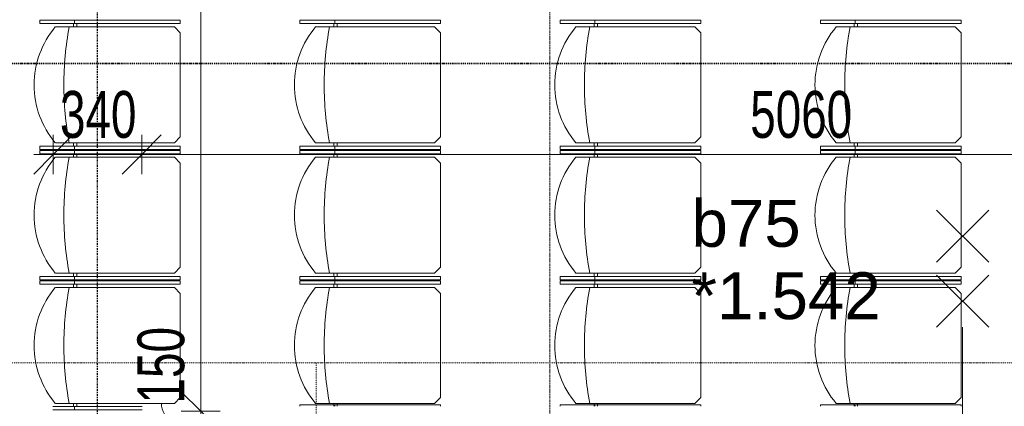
# Model space of a CAD drawing. Header units: millimetres. Extents: x -80560 to 110805, y -11020 to 52719.
# Tile 109 of 184: x 66996 to 70779, y 22904 to 24387. Entities that reach past the tile are written whole.
import ezdxf

# ---------------------------------------------------------------- set-up
doc = ezdxf.new("R2010")
doc.units = ezdxf.units.MM
for name, pattern in [('CENTER2', [20, 8, -4, 4, -4]), ('DASHDOT2', [8, 4, -2, 0, -2]), ('DASHED2', [6, 4, -2])]:
    doc.linetypes.add(name, pattern=pattern)
for name, color, linetype, lineweight in [('A-ANNO-DIMS', 211, 'Continuous', 9), ('A-ANNO-DIMS-100', 211, 'Continuous', 9), ('A-ANNO-NOTE', 131, 'Continuous', 18), ('A-DETL-GENF', 92, 'Continuous', 18), ('A-DETL-HDLN', 90, 'DASHED2', 18), ('A-DETL-MBND', 5, 'Continuous', 18), ('A-GLAZ-IDEN', 152, 'Continuous', 18), ('G-ANNO-SYMB', 111, 'Continuous', 9), ('I-FURN', 30, 'Continuous', 18), ('S-GRID', 1, 'Continuous', 9)]:
    doc.layers.add(name, color=color, linetype=linetype, lineweight=lineweight)
doc.styles.add('Arial', font='arial.ttf', dxfattribs={"height": 180})
doc.styles.add('Arial_5', font='arial.ttf', dxfattribs={"width": 0.7, "height": 180})
doc.dimstyles.new('n3o_1_8', dxfattribs={"dimscale": 304.8, "dimtxt": 183.646692, "dimasz": 0.492126, "dimexe": 0.246063, "dimexo": 0.0625, "dimgap": 0.032808, "dimtad": 1, "dimdec": 0, "dimdsep": 46, "dimtxsty": 'Arial_5', "dimblk1": 'OBLIQUE', "dimblk2": 'OBLIQUE', "dimsah": 1, "dimcen": 0.09, "dimdle": 0.246063, "dimazin": 0, "dimtfac": 1, "dimtdec": 4, "dimtix": 1, "dimtmove": 0, "dimatfit": 3, "dimfxl": 0.246063, "dimfxlon": 1, "dimtvp": 1, "dimtolj": 1, "dimtzin": 0, "dimarcsym": 2})
doc.dimstyles.new('n3o_1_8_2', dxfattribs={"dimscale": 304.8, "dimtxt": 183.646692, "dimasz": 0.492126, "dimexe": 0.246063, "dimexo": 0.0625, "dimgap": 0.032808, "dimtad": 1, "dimdec": 0, "dimdsep": 46, "dimtxsty": 'Arial_5', "dimblk1": 'OBLIQUE', "dimblk2": 'OBLIQUE', "dimsah": 1, "dimcen": 0.09, "dimdle": 0.246063, "dimazin": 0, "dimtfac": 1, "dimtdec": 4, "dimtix": 1, "dimtmove": 1, "dimatfit": 3, "dimfxl": 0.246063, "dimfxlon": 1, "dimtvp": 1, "dimtolj": 1, "dimtzin": 0, "dimarcsym": 2})
doc.dimstyles.new('n3o_1_8_3', dxfattribs={"dimscale": 304.8, "dimtxt": 183.646692, "dimasz": 0.492126, "dimexe": 0.246063, "dimexo": 0.0625, "dimgap": 0.032808, "dimtad": 1, "dimdec": 0, "dimdsep": 46, "dimtxsty": 'Arial_5', "dimblk1": 'OBLIQUE', "dimblk2": 'OBLIQUE', "dimsah": 1, "dimcen": 0.09, "dimdle": 0.246063, "dimazin": 0, "dimtfac": 1, "dimtdec": 4, "dimtix": 1, "dimtmove": 0, "dimatfit": 3, "dimfxl": 0.246063, "dimfxlon": 1, "dimtvp": 1, "dimtolj": 1, "dimtzin": 0, "dimarcsym": 2})

# ---------------------------------------------------------------- blocks, each defined once
blk = doc.blocks.new('Stacking-Chair-KI-Maestro _1_ - Seat _ Back Cushion-V1-DO_01 eerste verdieping')
at = {"layer": 'A-DETL-MBND'}
for p, q in [((235, 259.2), (247.7, 259.2)), ((235, 259.2), (235, -280.5)), ((247.7, 259.2), (247.7, -280.5)), ((-247.6, 209.2), (-247.6, -134.8)), ((-234.9, 209.2), (-234.9, -134.8)), ((-222.3, 199.1), (-222.3, -258.1)), ((222.3, 199.1), (222.3, -258.1)), ((-234.9, 125.9), (-247.6, 125.9)), ((-234.9, 129.4), (-222.3, 129.4)), ((-234.9, 116.7), (-222.3, 116.7)), ((235, 129.4), (222.3, 129.4)), ((235, 116.7), (222.3, 116.7)), ((235, 125.9), (247.7, 125.9)), ((-222.3, -258.1), (-199.9, -280.5)), ((222.3, -258.1), (199.9, -280.5)), ((-199.9, -280.5), (199.9, -280.5)), ((235, -280.5), (247.7, -280.5))]:
    blk.add_line(p, q, dxfattribs=at)
for centre, radius, start, end in [((0, -63.5), 344.1, 90, 130.2433), ((0, -63.5), 344.1, 49.7567, 90), ((0, -1041.2), 1207.5, 90, 100.6099), ((0, -1041.2), 1207.5, 79.3901, 90)]:
    blk.add_arc(centre, radius, start, end, dxfattribs=at)
blk = doc.blocks.new('Stacking-Chair-KI-Maestro _1_ - Seat _ Back Cushion-30640665-DO_01 eerste verdieping')
at = {"layer": 'A-DETL-MBND'}
for p, q in [((235, 259.2), (247.7, 259.2)), ((235, 259.2), (235, -280.5)), ((247.7, 259.2), (247.7, -280.5)), ((-222.3, 199.1), (-222.3, -258.1)), ((222.3, 199.1), (222.3, -258.1)), ((-233.5, 129.4), (-222.3, 129.4)), ((-233.5, 116.7), (-222.3, 116.7)), ((235, 129.4), (222.3, 129.4)), ((235, 116.7), (222.3, 116.7)), ((235, 125.9), (247.7, 125.9)), ((-222.3, -258.1), (-199.9, -280.5)), ((222.3, -258.1), (199.9, -280.5)), ((-199.9, -280.5), (199.9, -280.5)), ((235, -280.5), (247.7, -280.5))]:
    blk.add_line(p, q, dxfattribs=at)
for centre, radius, start, end in [((0, -63.5), 344.1, 90, 130.2433), ((0, -63.5), 344.1, 49.7567, 90), ((0, -1041.2), 1207.5, 90, 100.6099), ((0, -1041.2), 1207.5, 79.3901, 90)]:
    blk.add_arc(centre, radius, start, end, dxfattribs=at)
blk = doc.blocks.new('Stacking-Chair-KI-Maestro _1_ - Seat _ Back Cushion-V2-DO_01 eerste verdieping')
at = {"layer": 'A-DETL-MBND'}
for p, q in [((-234.9, 259.2), (-247.6, 259.2)), ((-247.6, 259.2), (-247.6, -280.5)), ((-234.9, 259.2), (-234.9, -280.5)), ((235, 259.2), (247.7, 259.2)), ((235, 259.2), (235, -280.5)), ((247.7, 259.2), (247.7, -280.5)), ((-222.3, 199.1), (-222.3, -258.1)), ((222.3, 199.1), (222.3, -258.1)), ((-234.9, 125.9), (-247.6, 125.9)), ((-234.9, 129.4), (-222.3, 129.4)), ((-234.9, 116.7), (-222.3, 116.7)), ((235, 129.4), (222.3, 129.4)), ((235, 116.7), (222.3, 116.7)), ((235, 125.9), (247.7, 125.9)), ((-222.3, -258.1), (-199.9, -280.5)), ((222.3, -258.1), (199.9, -280.5)), ((-234.9, -280.5), (-247.6, -280.5)), ((-199.9, -280.5), (199.9, -280.5)), ((235, -280.5), (247.7, -280.5))]:
    blk.add_line(p, q, dxfattribs=at)
for centre, radius, start, end in [((0, -63.5), 344.1, 90, 130.2433), ((0, -63.5), 344.1, 49.7567, 90), ((0, -1041.2), 1207.5, 90, 100.6099), ((0, -1041.2), 1207.5, 79.3901, 90)]:
    blk.add_arc(centre, radius, start, end, dxfattribs=at)
blk = doc.blocks.new('Stacking-Chair-KI-Maestro _1_ - Seat _ Back Cushion-32528548-DO_01 eerste verdieping')
at = {"layer": 'A-DETL-MBND'}
for p, q in [((-241.5, 280.5), (-247.6, 280.5)), ((-247.6, -259.2), (-247.6, 280.5)), ((-241.5, -125.9), (-247.6, -125.9)), ((-241.5, -259.2), (-247.6, -259.2))]:
    blk.add_line(p, q, dxfattribs=at)
blk = doc.blocks.new('01_n3o_symbool_lijn_met_tekst - brandwerend_B60-32752479-DO_01 eerste verdieping')
at = {"layer": 'A-DETL-GENF', "color": 3, "linetype": 'DASHDOT2'}
blk.add_line((0, 0), (33589.4, 0), dxfattribs=at)
blk = doc.blocks.new('01_n3o_symbool_lijn_met_tekst - brandwerend_B60-31334469-DO_01 eerste verdieping')
at = {"layer": 'A-DETL-GENF', "color": 3, "linetype": 'DASHDOT2'}
blk.add_line((0, 0), (3033.7, 0), dxfattribs=at)
blk = doc.blocks.new('DIMBLOCK306-DO_01 eerste verdieping')
at = {"layer": 'A-ANNO-DIMS-100'}
for p, q in [((67691.8, 22885), (67616.8, 22960)), ((67616.8, 22885), (67766.8, 22885)), ((67691.8, 22885), (67616.8, 22885)), ((67691.8, 22735), (67691.8, 22885)), ((67691.8, 22885), (67766.8, 22810)), ((67691.8, 22735), (67616.8, 22810)), ((67616.8, 22735), (67766.8, 22735)), ((67691.8, 22735), (67616.8, 22735)), ((67691.8, 22735), (67766.8, 22660))]:
    blk.add_line(p, q, dxfattribs=at)
blk.add_ellipse((67691.8, 22914.7), major_axis=(151.3, 0), ratio=0.692414, start_param=3.141593, end_param=4.712389, dxfattribs=at)
at = {"layer": 'A-ANNO-DIMS-100', "color": 0, "insert": (67448.1, 22914.7), "char_height": 180, "width": 345.821, "attachment_point": 1, "rotation": 90, "line_spacing_factor": 0.941778, "style": 'Arial_5'}
blk.add_mtext('150', dxfattribs=at)
blk = doc.blocks.new('_Oblique')
at = {"color": 0, "linetype": 'ByBlock', "lineweight": -2}
blk.add_line((-0.5, -0.5), (0.5, 0.5), dxfattribs=at)
blk = doc.blocks.new('DIMBLOCK307-DO_01 eerste verdieping')
at = {"layer": 'A-ANNO-DIMS-100'}
for p, q in [((67691.8, 35050), (67616.8, 35125)), ((67616.8, 35050), (67766.8, 35050)), ((67691.8, 35050), (67616.8, 35050)), ((67691.8, 22885), (67691.8, 35050)), ((67691.8, 35050), (67766.8, 34975)), ((67691.8, 22885), (67616.8, 22960)), ((67616.8, 22885), (67766.8, 22885)), ((67691.8, 22885), (67616.8, 22885)), ((67691.8, 22885), (67766.8, 22810))]:
    blk.add_line(p, q, dxfattribs=at)
at = {"layer": 'A-ANNO-DIMS-100', "color": 0, "insert": (67448.1, 28727.3), "char_height": 180, "width": 576.368, "attachment_point": 1, "rotation": 90, "line_spacing_factor": 0.941778, "style": 'Arial_5'}
blk.add_mtext('12165', dxfattribs=at)
blk = doc.blocks.new('DIMBLOCK528-DO_01 eerste verdieping')
at = {"layer": 'A-ANNO-DIMS-100'}
for p, q in [((67124.8, 23870.4), (67199.8, 23945.4)), ((67124.8, 23795.4), (67124.8, 23945.4)), ((67464.8, 23870.4), (67539.8, 23945.4)), ((67464.8, 23795.4), (67464.8, 23945.4)), ((67049.8, 23870.4), (67464.8, 23870.4)), ((67124.8, 23870.4), (67049.8, 23795.4)), ((67124.8, 23870.4), (67124.8, 23795.4)), ((67464.8, 23870.4), (67389.8, 23795.4)), ((67464.8, 23870.4), (67464.8, 23795.4))]:
    blk.add_line(p, q, dxfattribs=at)
at = {"layer": 'A-ANNO-DIMS-100', "color": 0, "insert": (67150.7, 24114.1), "char_height": 180, "width": 345.821, "attachment_point": 1, "line_spacing_factor": 0.941778, "style": 'Arial_5'}
blk.add_mtext('340', dxfattribs=at)
blk = doc.blocks.new('DIMBLOCK529-DO_01 eerste verdieping')
at = {"layer": 'A-ANNO-DIMS-100'}
for p, q in [((67464.8, 23870.4), (67539.8, 23945.4)), ((67464.8, 23795.4), (67464.8, 23945.4)), ((72524.8, 23870.4), (72599.8, 23945.4)), ((72524.8, 23795.4), (72524.8, 23945.4)), ((67464.8, 23870.4), (67389.8, 23795.4)), ((67464.8, 23870.4), (72524.8, 23870.4)), ((67464.8, 23870.4), (67464.8, 23795.4)), ((72524.8, 23870.4), (72449.8, 23795.4)), ((72524.8, 23870.4), (72524.8, 23795.4))]:
    blk.add_line(p, q, dxfattribs=at)
at = {"layer": 'A-ANNO-DIMS-100', "color": 0, "insert": (69802.7, 24114.1), "char_height": 180, "width": 461.094, "attachment_point": 1, "line_spacing_factor": 0.941778, "style": 'Arial_5'}
blk.add_mtext('5060', dxfattribs=at)

msp = doc.modelspace()

# ---------------------------------------------------------------- linework, layer by layer
at = {"layer": 'A-ANNO-NOTE', "lineweight": 9}
for p, q in [((70718.8, 23657), (70518.8, 23457)), ((70518.8, 23657), (70718.8, 23457)), ((70718.8, 23407), (70518.8, 23207)), ((70518.8, 23407), (70718.8, 23207)), ((70618.8, 23207), (70618.8, 22407))]:
    msp.add_line(p, q, dxfattribs=at)
at = {"layer": 'A-DETL-HDLN'}
msp.add_line((69032.3, 35000), (69032.3, 22800), dxfattribs=at)
at = {"layer": 'G-ANNO-SYMB', "linetype": 'DASHDOT2', "lineweight": 35}
msp.add_line((36144.6, 24220.1), (104099.5, 24220.1), dxfattribs=at)
at = {"layer": 'S-GRID', "linetype": 'CENTER2', "lineweight": 25}
msp.add_line((67294.8, 4383.3), (67294.8, 52119.1), dxfattribs=at)

# ---------------------------------------------------------------- block references
at = {"layer": 'A-DETL-GENF', "color": 3, "linetype": 'DASHDOT2'}
msp.add_blockref('01_n3o_symbool_lijn_met_tekst - brandwerend_B60-32752479-DO_01 eerste verdieping', (55480.4, 23071.2), dxfattribs=at)
at = {"layer": 'A-DETL-GENF', "color": 3, "linetype": 'DASHDOT2', "rotation": 90}
msp.add_blockref('01_n3o_symbool_lijn_met_tekst - brandwerend_B60-31334469-DO_01 eerste verdieping', (68134.8, 20037.5), dxfattribs=at)
at = {"layer": 'I-FURN'}
for name, p, rotation in [('Stacking-Chair-KI-Maestro _1_ - Seat _ Back Cushion-V2-DO_01 eerste verdieping', (67332, 24137.5), 89.9999999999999), ('Stacking-Chair-KI-Maestro _1_ - Seat _ Back Cushion-V2-DO_01 eerste verdieping', (68332, 24137.5), 89.9999999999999), ('Stacking-Chair-KI-Maestro _1_ - Seat _ Back Cushion-V2-DO_01 eerste verdieping', (69332, 24137.5), 89.9999999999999), ('Stacking-Chair-KI-Maestro _1_ - Seat _ Back Cushion-V2-DO_01 eerste verdieping', (70332, 24137.5), 89.9999999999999), ('Stacking-Chair-KI-Maestro _1_ - Seat _ Back Cushion-V2-DO_01 eerste verdieping', (67332, 23637.5), 89.9999999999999), ('Stacking-Chair-KI-Maestro _1_ - Seat _ Back Cushion-V2-DO_01 eerste verdieping', (68332, 23637.5), 89.9999999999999), ('Stacking-Chair-KI-Maestro _1_ - Seat _ Back Cushion-V2-DO_01 eerste verdieping', (69332, 23637.5), 89.9999999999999), ('Stacking-Chair-KI-Maestro _1_ - Seat _ Back Cushion-V2-DO_01 eerste verdieping', (70332, 23637.5), 89.9999999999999), ('Stacking-Chair-KI-Maestro _1_ - Seat _ Back Cushion-V1-DO_01 eerste verdieping', (67332, 23137.5), 89.9999999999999), ('Stacking-Chair-KI-Maestro _1_ - Seat _ Back Cushion-30640665-DO_01 eerste verdieping', (68332, 23137.5), 89.9999999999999), ('Stacking-Chair-KI-Maestro _1_ - Seat _ Back Cushion-30640665-DO_01 eerste verdieping', (69332, 23137.5), 89.9999999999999), ('Stacking-Chair-KI-Maestro _1_ - Seat _ Back Cushion-30640665-DO_01 eerste verdieping', (70332, 23137.5), 89.9999999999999), ('Stacking-Chair-KI-Maestro _1_ - Seat _ Back Cushion-32528548-DO_01 eerste verdieping', (68332, 22662.5), 270.0000000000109), ('Stacking-Chair-KI-Maestro _1_ - Seat _ Back Cushion-32528548-DO_01 eerste verdieping', (69332, 22662.5), 270.0000000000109), ('Stacking-Chair-KI-Maestro _1_ - Seat _ Back Cushion-32528548-DO_01 eerste verdieping', (70332, 22662.5), 270.0000000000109)]:
    msp.add_blockref(name, p, dxfattribs=dict(at, rotation=rotation))

# ---------------------------------------------------------------- texts
at = {"layer": 'A-GLAZ-IDEN', "lineweight": 9, "char_height": 180, "attachment_point": 1, "style": 'Arial'}
for s, insert, width in [('b75', (69577.1, 23696.1), 505.063), ('*1.542', (69577.1, 23418.3), 865.822)]:
    msp.add_mtext(s, dxfattribs=dict(at, insert=insert, width=width))

# ---------------------------------------------------------------- dimensions: what is measured, and where the dimension line sits
at = {"layer": 'A-ANNO-DIMS'}
dim = msp.add_linear_dim(base=(67691.8, 35050), p1=(67616.8, 22885), p2=(67616.8, 35050), angle=90, dimstyle='n3o_1_8', override={"dimpost": '<>', "dimfxl": 12165}, dxfattribs=at)
dim.commit()
dim.dimension.update_dxf_attribs({"geometry": 'DIMBLOCK307-DO_01 eerste verdieping', "text_midpoint": (67589.9, 28967.5)})
for base, p1, p2, override, picture, middle in [((67464.8, 23870.4), (67124.8, 23795.4), (67464.8, 23795.4), {"dimpost": '<>', "dimfxl": 340}, 'DIMBLOCK528-DO_01 eerste verdieping', (67294.8, 23972.4)), ((72524.8, 23870.4), (67464.8, 23795.4), (72524.8, 23795.4), {"dimpost": '<>', "dimfxl": 5060}, 'DIMBLOCK529-DO_01 eerste verdieping', (69994.8, 23972.3))]:
    dim = msp.add_linear_dim(base=base, p1=p1, p2=p2, dimstyle='n3o_1_8_3', override=override, dxfattribs=at)
    dim.commit()
    dim.dimension.update_dxf_attribs({"geometry": picture, "text_midpoint": middle})
dim = msp.add_linear_dim(base=(67691.8, 22885), p1=(67616.8, 22735), p2=(67616.8, 22885), angle=90, dimstyle='n3o_1_8_2', override={"dimpost": '<>', "dimfxl": 150}, dxfattribs=at)
dim.commit()
dim.dimension.update_dxf_attribs({"geometry": 'DIMBLOCK306-DO_01 eerste verdieping', "text_midpoint": (67568.1, 23087.6), "dimtype": 160, "text_rotation": 90})

doc.saveas('drawing.dxf')
